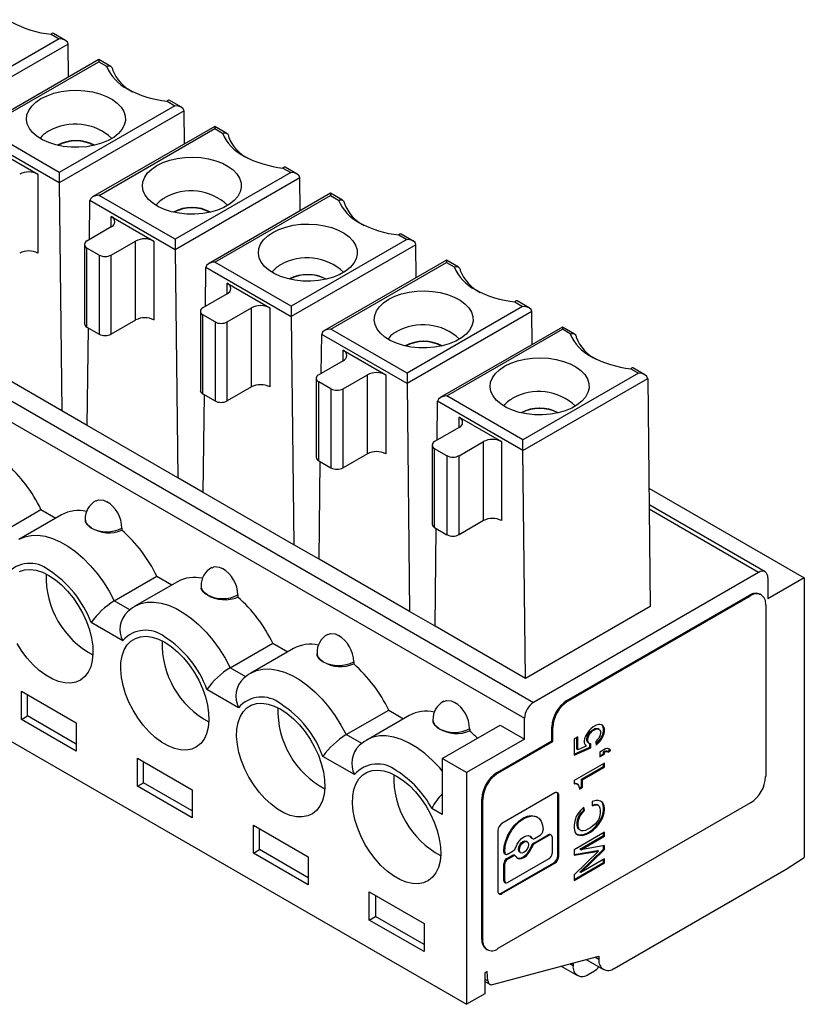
# Model space of a CAD drawing. Header units: millimetres. Extents: x 0 to 279, y 0 to 216.
# Tile 8 of 9: x 212 to 230, y 141 to 164. Entities that reach past the tile are written whole.
import ezdxf

# ---------------------------------------------------------------- set-up
doc = ezdxf.new("R2010")
doc.units = ezdxf.units.MM

msp = doc.modelspace()

# ---------------------------------------------------------------- linework, layer by layer
for p, q in [((196.104, 164.229), (223.603, 148.354)), ((195.892, 163.861), (223.391, 147.986)), ((212.574, 163.784), (209.887, 162.233)), ((212.392, 163.889), (212.574, 163.784)), ((212.724, 163.748), (212.444, 163.91)), ((212.786, 163.663), (209.887, 161.99)), ((212.786, 163.661), (212.786, 163.663)), ((212.795, 162.896), (212.786, 163.661)), ((213.498, 163.302), (210.661, 161.664)), ((213.777, 163.14), (213.498, 163.302)), ((213.498, 163.302), (213.498, 163.251)), ((210.81, 161.7), (213.498, 163.251)), ((213.498, 163.251), (213.679, 163.146)), ((215.418, 162.193), (215.138, 162.354)), ((215.268, 162.229), (212.581, 160.678)), ((215.086, 162.334), (215.268, 162.229)), ((215.48, 162.108), (212.581, 160.434)), ((215.48, 162.106), (215.48, 162.108)), ((215.489, 161.341), (215.48, 162.106)), ((212.581, 160.678), (210.81, 161.7)), ((216.192, 161.746), (213.355, 160.109)), ((213.505, 160.144), (216.192, 161.696)), ((216.471, 161.585), (216.192, 161.746)), ((216.192, 161.746), (216.192, 161.696)), ((216.192, 161.696), (216.373, 161.591)), ((212.581, 160.433), (210.598, 161.577)), ((211.095, 161.209), (212.085, 160.638)), ((217.78, 160.778), (217.962, 160.673)), ((218.112, 160.638), (217.832, 160.799)), ((212.085, 160.638), (212.085, 158.8)), ((212.581, 160.678), (212.581, 160.434)), ((217.962, 160.673), (215.275, 159.122)), ((218.174, 160.553), (215.275, 158.879)), ((218.174, 160.551), (218.174, 160.553)), ((218.183, 159.785), (218.174, 160.551)), ((212.581, 160.433), (212.581, 160.434)), ((212.581, 160.433), (212.642, 155.131)), ((215.275, 159.122), (213.505, 160.144)), ((218.886, 160.191), (216.049, 158.553)), ((216.199, 158.589), (218.886, 160.14)), ((219.165, 160.03), (218.886, 160.191)), ((218.886, 160.191), (218.886, 160.14)), ((218.886, 160.14), (219.067, 160.035)), ((213.282, 159.116), (213.292, 160.022)), ((213.292, 160.024), (213.292, 160.022)), ((215.275, 158.877), (213.292, 160.022)), ((213.789, 159.654), (214.779, 159.082)), ((213.789, 159.409), (213.789, 159.654)), ((213.789, 159.409), (213.223, 159.082)), ((220.475, 159.223), (220.656, 159.118)), ((220.806, 159.082), (220.527, 159.244)), ((213.165, 159.001), (213.165, 157.163)), ((213.506, 158.756), (213.223, 158.919)), ((213.223, 157.082), (213.223, 158.919)), ((213.789, 158.756), (214.355, 159.082)), ((214.355, 157.245), (214.355, 159.082)), ((214.779, 159.082), (214.779, 157.245)), ((215.275, 159.122), (215.275, 158.879)), ((220.656, 159.118), (217.969, 157.567)), ((220.868, 158.997), (217.969, 157.324)), ((220.868, 158.996), (220.868, 158.997)), ((220.877, 158.23), (220.868, 158.996)), ((213.506, 158.756), (213.506, 156.918)), ((213.789, 156.918), (213.789, 158.756)), ((215.275, 158.877), (215.275, 158.879)), ((215.275, 158.877), (215.336, 153.576)), ((215.976, 157.561), (215.987, 158.467)), ((215.987, 158.468), (215.987, 158.467)), ((217.969, 157.322), (215.987, 158.467)), ((217.969, 157.567), (216.199, 158.589)), ((221.58, 158.636), (218.743, 156.998)), ((218.893, 157.034), (221.58, 158.585)), ((221.859, 158.474), (221.58, 158.636)), ((221.58, 158.636), (221.58, 158.585)), ((221.58, 158.585), (221.761, 158.48)), ((216.483, 158.098), (217.473, 157.527)), ((216.483, 157.854), (216.483, 158.098)), ((216.483, 157.854), (215.917, 157.527)), ((217.969, 157.567), (217.969, 157.324)), ((223.35, 157.563), (220.663, 156.012)), ((223.169, 157.668), (223.35, 157.563)), ((223.5, 157.527), (223.221, 157.689)), ((215.859, 157.445), (215.859, 155.608)), ((216.2, 157.2), (215.917, 157.364)), ((215.917, 155.526), (215.917, 157.364)), ((216.483, 157.2), (217.049, 157.527)), ((217.049, 155.69), (217.049, 157.527)), ((217.473, 157.527), (217.473, 155.69)), ((217.969, 157.322), (217.969, 157.324)), ((217.969, 157.322), (218.03, 152.02)), ((223.562, 157.442), (220.663, 155.768)), ((223.562, 157.44), (223.562, 157.442)), ((223.571, 156.675), (223.562, 157.44)), ((194.548, 157.207), (222.048, 141.332)), ((213.223, 157.082), (213.506, 156.918)), ((214.355, 157.245), (213.789, 156.918)), ((216.2, 157.2), (216.2, 155.363)), ((216.483, 155.363), (216.483, 157.2)), ((224.274, 157.081), (221.437, 155.443)), ((224.553, 156.919), (224.274, 157.081)), ((224.274, 157.081), (224.274, 157.03)), ((213.232, 154.79), (213.258, 157.062)), ((218.67, 156.006), (218.681, 156.911)), ((218.681, 156.913), (218.681, 156.911)), ((220.663, 155.767), (218.681, 156.911)), ((220.663, 156.012), (218.893, 157.034)), ((221.587, 155.479), (224.274, 157.03)), ((224.456, 156.925), (224.274, 157.03)), ((219.177, 156.543), (220.167, 155.972)), ((219.177, 156.298), (219.177, 156.543)), ((212.642, 155.131), (210.538, 156.346)), ((219.177, 156.298), (218.611, 155.972)), ((219.177, 155.645), (219.743, 155.972)), ((219.743, 154.135), (219.743, 155.972)), ((220.167, 155.972), (220.167, 154.135)), ((220.663, 156.012), (220.663, 155.768)), ((226.044, 156.008), (223.357, 154.457)), ((225.863, 156.113), (226.044, 156.008)), ((226.194, 155.972), (225.915, 156.133)), ((218.553, 155.89), (218.553, 154.053)), ((218.894, 155.645), (218.611, 155.808)), ((218.611, 153.971), (218.611, 155.808)), ((220.663, 155.767), (220.663, 155.768)), ((220.663, 155.767), (220.724, 150.465)), ((223.357, 154.213), (226.257, 155.887)), ((226.257, 155.887), (226.257, 155.885)), ((226.257, 155.885), (226.317, 150.583)), ((215.917, 155.526), (216.2, 155.363)), ((215.926, 153.235), (215.952, 155.506)), ((217.049, 155.69), (216.483, 155.363)), ((218.894, 155.645), (218.894, 153.808)), ((219.177, 153.808), (219.177, 155.645)), ((223.357, 154.457), (221.587, 155.479)), ((221.364, 154.45), (221.375, 155.356)), ((221.375, 155.358), (221.375, 155.356)), ((223.357, 154.212), (221.375, 155.356)), ((213.232, 154.79), (212.642, 155.131)), ((215.336, 153.576), (213.232, 154.79)), ((221.871, 154.988), (222.861, 154.416)), ((221.871, 154.743), (221.871, 154.988)), ((221.871, 154.743), (221.305, 154.416)), ((221.247, 154.335), (221.247, 152.498)), ((221.871, 154.09), (222.437, 154.416)), ((222.437, 152.579), (222.437, 154.416)), ((222.861, 154.416), (222.861, 152.579)), ((223.357, 154.213), (223.357, 154.457)), ((219.743, 154.135), (219.177, 153.808)), ((221.588, 154.09), (221.305, 154.253)), ((221.305, 152.416), (221.305, 154.253)), ((223.357, 154.212), (223.357, 154.213)), ((223.418, 148.91), (223.357, 154.212)), ((218.611, 153.971), (218.894, 153.808)), ((218.62, 151.68), (218.646, 153.951)), ((221.588, 154.09), (221.588, 152.253)), ((221.871, 152.253), (221.871, 154.09)), ((215.926, 153.235), (215.336, 153.576)), ((218.03, 152.02), (215.926, 153.235)), ((226.286, 153.336), (229.897, 151.252)), ((211.165, 152.268), (212.155, 152.84)), ((212.155, 152.84), (212.502, 152.64)), ((228.836, 151.375), (226.291, 152.844)), ((228.986, 151.389), (226.307, 152.936)), ((212.633, 152.715), (211.643, 152.144)), ((213.183, 152.611), (213.183, 152.587)), ((222.437, 152.579), (221.871, 152.253)), ((214.036, 152.407), (214.036, 152.358)), ((221.305, 152.416), (221.588, 152.253)), ((221.314, 150.125), (221.34, 152.396)), ((218.62, 151.68), (218.03, 152.02)), ((220.724, 150.465), (218.62, 151.68)), ((228.836, 151.375), (223.603, 148.354)), ((213.859, 150.713), (214.849, 151.285)), ((215.327, 151.16), (214.337, 150.588)), ((214.849, 151.285), (215.196, 151.084)), ((229.048, 151.252), (229.048, 150.762)), ((229.897, 151.252), (229.048, 150.762)), ((229.897, 151.252), (229.897, 144.745)), ((215.877, 151.056), (215.877, 151.032)), ((214.221, 150.504), (213.859, 150.713)), ((216.73, 150.852), (216.73, 150.803)), ((224.381, 148.395), (228.624, 150.844)), ((224.402, 148.382), (228.645, 150.832)), ((228.624, 150.844), (228.645, 150.832)), ((228.895, 150.856), (228.874, 150.869)), ((221.314, 150.125), (220.724, 150.465)), ((226.317, 150.583), (223.418, 148.91)), ((228.999, 150.627), (228.999, 146.626)), ((214.054, 149.784), (213.319, 150.208)), ((223.418, 148.91), (221.314, 150.125)), ((216.553, 149.158), (217.543, 149.729)), ((218.021, 149.605), (217.031, 149.033)), ((217.543, 149.729), (217.89, 149.529)), ((218.571, 149.501), (218.571, 149.476)), ((219.424, 149.297), (219.424, 149.247)), ((216.915, 148.949), (216.553, 149.158)), ((211.703, 147.957), (211.703, 148.61)), ((211.703, 148.61), (212.976, 147.875)), ((216.748, 148.229), (216.013, 148.653)), ((211.844, 148.039), (211.844, 148.529)), ((224.381, 148.395), (224.402, 148.382)), ((219.247, 147.603), (220.237, 148.174)), ((220.237, 148.174), (220.584, 147.974)), ((211.703, 147.957), (211.844, 148.039)), ((212.976, 147.222), (211.703, 147.957)), ((212.976, 147.385), (211.844, 148.039)), ((220.715, 148.049), (219.725, 147.478)), ((221.265, 147.945), (221.265, 147.921)), ((223.391, 147.496), (223.391, 147.986)), ((212.976, 147.875), (212.976, 147.222)), ((221.482, 147.047), (222.826, 147.823)), ((222.119, 147.741), (222.119, 147.692)), ((222.826, 147.823), (223.391, 147.496)), ((224.028, 147.456), (224.028, 147.782)), ((224.028, 147.782), (224.049, 147.77)), ((224.049, 147.443), (224.049, 147.77)), ((224.897, 147.698), (224.862, 147.65)), ((224.933, 147.736), (224.897, 147.698)), ((224.912, 147.657), (224.956, 147.701)), ((224.986, 147.785), (224.933, 147.736)), ((224.933, 147.645), (224.977, 147.688)), ((224.956, 147.701), (225.027, 147.742)), ((224.977, 147.688), (224.956, 147.701)), ((224.977, 147.688), (225.048, 147.73)), ((225.056, 147.826), (224.986, 147.785)), ((225.027, 147.742), (225.071, 147.749)), ((225.048, 147.73), (225.027, 147.742)), ((225.048, 147.73), (225.092, 147.736)), ((225.11, 147.838), (225.056, 147.826)), ((225.071, 147.749), (225.097, 147.746)), ((225.092, 147.736), (225.071, 147.749)), ((225.092, 147.736), (225.119, 147.733)), ((225.119, 147.733), (225.097, 147.746)), ((225.145, 147.841), (225.11, 147.838)), ((225.119, 147.733), (225.145, 147.712)), ((225.18, 147.834), (225.145, 147.841)), ((225.145, 147.712), (225.163, 147.676)), ((225.207, 147.821), (225.18, 147.834)), ((225.203, 147.815), (225.19, 147.829)), ((225.221, 147.78), (225.203, 147.815)), ((225.225, 147.803), (225.203, 147.815)), ((225.225, 147.803), (225.207, 147.821)), ((225.23, 147.74), (225.221, 147.78)), ((225.242, 147.768), (225.221, 147.78)), ((225.221, 147.643), (225.23, 147.693)), ((225.242, 147.768), (225.225, 147.803)), ((225.23, 147.693), (225.23, 147.74)), ((225.251, 147.727), (225.23, 147.74)), ((225.251, 147.681), (225.23, 147.693)), ((225.251, 147.727), (225.242, 147.768)), ((225.251, 147.681), (225.251, 147.727)), ((219.609, 147.394), (219.247, 147.603)), ((223.391, 147.496), (222.048, 146.721)), ((224.632, 147.554), (224.544, 147.503)), ((224.544, 147.503), (224.544, 147.126)), ((224.611, 147.263), (224.611, 147.541)), ((224.632, 147.251), (224.632, 147.554)), ((224.791, 147.508), (224.783, 147.457)), ((224.809, 147.564), (224.791, 147.508)), ((224.862, 147.65), (224.809, 147.564)), ((224.841, 147.515), (224.859, 147.572)), ((224.841, 147.469), (224.841, 147.515)), ((224.862, 147.503), (224.841, 147.515)), ((224.859, 147.424), (224.841, 147.469)), ((224.862, 147.456), (224.841, 147.469)), ((224.859, 147.572), (224.885, 147.623)), ((224.88, 147.559), (224.859, 147.572)), ((224.862, 147.503), (224.88, 147.559)), ((224.862, 147.456), (224.862, 147.503)), ((224.88, 147.559), (224.906, 147.611)), ((224.885, 147.623), (224.912, 147.657)), ((224.906, 147.611), (224.885, 147.623)), ((224.906, 147.611), (224.933, 147.645)), ((224.933, 147.645), (224.912, 147.657)), ((225.092, 147.489), (225.048, 147.444)), ((225.088, 147.419), (225.124, 147.458)), ((225.118, 147.522), (225.092, 147.489)), ((225.145, 147.573), (225.118, 147.522)), ((225.124, 147.458), (225.159, 147.506)), ((225.145, 147.446), (225.124, 147.458)), ((225.163, 147.63), (225.145, 147.573)), ((225.145, 147.446), (225.18, 147.494)), ((225.159, 147.506), (225.186, 147.548)), ((225.18, 147.494), (225.159, 147.506)), ((225.163, 147.676), (225.163, 147.63)), ((225.18, 147.494), (225.207, 147.536)), ((225.186, 147.548), (225.203, 147.586)), ((225.207, 147.536), (225.186, 147.548)), ((225.203, 147.586), (225.221, 147.643)), ((225.224, 147.574), (225.203, 147.586)), ((225.207, 147.536), (225.224, 147.574)), ((225.242, 147.63), (225.221, 147.643)), ((225.224, 147.574), (225.242, 147.63)), ((225.242, 147.63), (225.251, 147.681)), ((222.755, 146.721), (224.028, 147.456)), ((222.776, 146.709), (224.049, 147.443)), ((224.028, 147.456), (224.049, 147.443)), ((224.544, 147.147), (224.912, 147.308)), ((224.544, 147.126), (224.933, 147.295)), ((224.632, 147.251), (224.611, 147.263)), ((224.827, 147.335), (224.632, 147.251)), ((224.783, 147.457), (224.783, 147.41)), ((224.783, 147.41), (224.8, 147.365)), ((224.8, 147.365), (224.827, 147.335)), ((224.885, 147.402), (224.859, 147.424)), ((224.88, 147.412), (224.859, 147.424)), ((224.88, 147.412), (224.862, 147.456)), ((224.907, 147.39), (224.88, 147.412)), ((224.907, 147.39), (224.885, 147.402)), ((224.933, 147.388), (224.907, 147.39)), ((224.912, 147.308), (224.912, 147.39)), ((224.912, 147.308), (224.933, 147.295)), ((224.933, 147.295), (224.933, 147.388)), ((225.048, 147.444), (225.056, 147.358)), ((225.053, 147.387), (225.088, 147.419)), ((225.056, 147.358), (225.109, 147.406)), ((225.109, 147.406), (225.088, 147.419)), ((225.109, 147.406), (225.145, 147.446)), ((225.278, 147.271), (225.145, 147.195)), ((225.304, 147.277), (225.278, 147.271)), ((225.321, 147.278), (225.304, 147.277)), ((225.348, 147.276), (225.321, 147.278)), ((225.326, 147.213), (225.371, 147.239)), ((225.366, 147.267), (225.348, 147.276)), ((225.362, 147.263), (225.349, 147.275)), ((225.371, 147.239), (225.362, 147.263)), ((225.384, 147.251), (225.362, 147.263)), ((225.384, 147.251), (225.366, 147.267)), ((225.393, 147.227), (225.371, 147.239)), ((225.393, 147.227), (225.384, 147.251)), ((214.397, 146.402), (214.397, 147.055)), ((214.397, 147.055), (215.67, 146.32)), ((219.442, 146.674), (218.707, 147.098)), ((222.048, 146.721), (221.482, 147.047)), ((221.482, 147.047), (221.482, 145.748)), ((225.145, 147.195), (225.145, 147.084)), ((225.145, 147.109), (225.23, 147.158)), ((225.145, 147.084), (225.251, 147.146)), ((225.23, 147.204), (225.256, 147.219)), ((225.23, 147.158), (225.23, 147.204)), ((225.251, 147.192), (225.23, 147.204)), ((225.251, 147.146), (225.23, 147.158)), ((225.251, 147.192), (225.278, 147.207)), ((225.251, 147.146), (225.251, 147.192)), ((225.256, 147.219), (225.283, 147.225)), ((225.278, 147.207), (225.256, 147.219)), ((225.278, 147.207), (225.304, 147.213)), ((225.283, 147.225), (225.309, 147.222)), ((225.304, 147.213), (225.283, 147.225)), ((225.304, 147.213), (225.331, 147.21)), ((225.331, 147.21), (225.309, 147.222)), ((225.331, 147.21), (225.339, 147.196)), ((225.339, 147.196), (225.393, 147.227)), ((214.538, 146.483), (214.538, 146.973)), ((225.251, 146.941), (224.544, 146.533)), ((224.717, 146.565), (225.23, 146.861)), ((224.738, 146.553), (225.251, 146.849)), ((225.23, 146.861), (225.23, 146.929)), ((225.251, 146.849), (225.23, 146.861)), ((225.251, 146.849), (225.251, 146.941)), ((222.048, 146.721), (222.048, 141.332)), ((222.755, 146.721), (222.776, 146.709)), ((224.717, 146.391), (224.717, 146.565)), ((224.738, 146.553), (224.717, 146.565)), ((224.738, 146.378), (224.738, 146.553)), ((214.397, 146.402), (214.538, 146.483)), ((215.67, 145.667), (214.397, 146.402)), ((215.67, 145.83), (214.538, 146.483)), ((215.67, 146.32), (215.67, 145.667)), ((224.544, 146.533), (224.544, 146.459)), ((224.544, 146.476), (224.549, 146.478)), ((224.544, 146.459), (224.571, 146.465)), ((224.549, 146.478), (224.585, 146.47)), ((224.571, 146.465), (224.549, 146.478)), ((224.571, 146.465), (224.606, 146.458)), ((224.585, 146.47), (224.611, 146.458)), ((224.606, 146.458), (224.585, 146.47)), ((224.606, 146.458), (224.632, 146.446)), ((224.632, 146.446), (224.611, 146.458)), ((224.632, 146.446), (224.65, 146.419)), ((224.65, 146.419), (224.659, 146.397)), ((224.659, 146.397), (224.668, 146.356)), ((224.667, 146.361), (224.717, 146.391)), ((224.668, 146.338), (224.738, 146.378)), ((224.668, 146.356), (224.668, 146.338)), ((224.738, 146.378), (224.717, 146.391)), ((222.401, 142.842), (222.401, 146.108)), ((222.401, 146.108), (222.423, 146.096)), ((222.423, 142.83), (222.423, 146.096)), ((224.096, 146.246), (222.87, 145.538)), ((224.169, 144.788), (224.169, 146.204)), ((224.19, 146.191), (224.169, 146.204)), ((224.19, 144.776), (224.19, 146.191)), ((221.482, 145.748), (221.237, 145.889)), ((228.645, 146.014), (222.776, 142.626)), ((224.774, 145.917), (224.703, 145.849)), ((224.77, 145.848), (224.758, 145.902)), ((224.791, 145.835), (224.774, 145.917)), ((225.056, 146.071), (224.968, 146.048)), ((224.968, 146.048), (224.968, 145.947)), ((224.968, 145.966), (225.018, 145.981)), ((224.968, 145.947), (225.039, 145.969)), ((225.018, 145.981), (225.062, 145.979)), ((225.039, 145.969), (225.018, 145.981)), ((225.039, 145.969), (225.083, 145.967)), ((225.109, 146.074), (225.056, 146.071)), ((225.062, 145.979), (225.089, 145.967)), ((225.083, 145.967), (225.062, 145.979)), ((225.083, 145.967), (225.11, 145.955)), ((225.11, 145.955), (225.089, 145.967)), ((225.162, 146.059), (225.109, 146.074)), ((225.11, 145.955), (225.127, 145.937)), ((225.127, 145.937), (225.145, 145.892)), ((225.145, 145.892), (225.154, 145.843)), ((225.186, 146.041), (225.157, 146.06)), ((225.207, 146.029), (225.162, 146.059)), ((225.203, 146.015), (225.186, 146.041)), ((225.207, 146.029), (225.186, 146.041)), ((225.221, 145.961), (225.203, 146.015)), ((225.225, 146.002), (225.203, 146.015)), ((225.225, 146.002), (225.207, 146.029)), ((225.23, 145.911), (225.221, 145.961)), ((225.242, 145.949), (225.221, 145.961)), ((225.221, 145.796), (225.23, 145.855)), ((225.242, 145.949), (225.225, 146.002)), ((225.23, 145.855), (225.23, 145.911)), ((225.251, 145.899), (225.23, 145.911)), ((225.251, 145.843), (225.23, 145.855)), ((225.251, 145.899), (225.242, 145.949)), ((225.251, 145.843), (225.251, 145.899)), ((223.693, 145.681), (223.672, 145.693)), ((224.598, 145.699), (224.57, 145.624)), ((224.631, 145.762), (224.598, 145.699)), ((224.629, 145.619), (224.647, 145.686)), ((224.703, 145.849), (224.631, 145.762)), ((224.647, 145.686), (224.673, 145.737)), ((224.668, 145.673), (224.647, 145.686)), ((224.65, 145.607), (224.668, 145.673)), ((224.668, 145.673), (224.694, 145.725)), ((224.673, 145.737), (224.711, 145.786)), ((224.694, 145.725), (224.673, 145.737)), ((224.694, 145.725), (224.732, 145.774)), ((224.711, 145.786), (224.77, 145.848)), ((224.732, 145.774), (224.711, 145.786)), ((224.732, 145.774), (224.791, 145.835)), ((224.791, 145.835), (224.77, 145.848)), ((225.127, 145.662), (225.111, 145.625)), ((225.145, 145.727), (225.127, 145.662)), ((225.141, 145.593), (225.185, 145.673)), ((225.154, 145.787), (225.145, 145.727)), ((225.154, 145.843), (225.154, 145.787)), ((225.163, 145.581), (225.207, 145.661)), ((225.185, 145.673), (225.203, 145.721)), ((225.207, 145.661), (225.185, 145.673)), ((225.203, 145.721), (225.221, 145.796)), ((225.225, 145.709), (225.203, 145.721)), ((225.207, 145.661), (225.225, 145.709)), ((225.242, 145.783), (225.221, 145.796)), ((225.225, 145.709), (225.242, 145.783)), ((225.242, 145.783), (225.251, 145.843)), ((217.091, 144.846), (217.091, 145.5)), ((217.091, 145.5), (218.364, 144.765)), ((217.232, 144.928), (217.232, 145.418)), ((224.553, 145.551), (224.544, 145.492)), ((224.544, 145.492), (224.544, 145.434)), ((224.544, 145.434), (224.553, 145.384)), ((224.57, 145.624), (224.553, 145.551)), ((224.619, 145.503), (224.62, 145.56)), ((224.629, 145.454), (224.619, 145.503)), ((224.641, 145.491), (224.619, 145.503)), ((224.62, 145.56), (224.629, 145.619)), ((224.642, 145.548), (224.62, 145.56)), ((224.65, 145.607), (224.629, 145.619)), ((224.646, 145.41), (224.629, 145.454)), ((224.65, 145.442), (224.629, 145.454)), ((224.641, 145.491), (224.642, 145.548)), ((224.65, 145.442), (224.641, 145.491)), ((224.642, 145.548), (224.65, 145.607)), ((224.664, 145.393), (224.646, 145.41)), ((224.667, 145.398), (224.646, 145.41)), ((224.667, 145.398), (224.65, 145.442)), ((224.685, 145.38), (224.667, 145.398)), ((224.869, 145.403), (224.81, 145.377)), ((224.924, 145.434), (224.869, 145.403)), ((224.984, 145.479), (224.924, 145.434)), ((224.965, 145.39), (225.044, 145.464)), ((225.041, 145.53), (224.984, 145.479)), ((224.986, 145.378), (225.065, 145.451)), ((225.083, 145.58), (225.041, 145.53)), ((225.044, 145.464), (225.097, 145.531)), ((225.065, 145.451), (225.044, 145.464)), ((225.065, 145.451), (225.119, 145.519)), ((225.111, 145.625), (225.083, 145.58)), ((225.097, 145.531), (225.141, 145.593)), ((225.119, 145.519), (225.097, 145.531)), ((225.119, 145.519), (225.163, 145.581)), ((225.163, 145.581), (225.141, 145.593)), ((222.776, 145.375), (222.776, 143.96)), ((223.546, 145.211), (223.516, 145.247)), ((223.567, 145.199), (223.546, 145.211)), ((223.559, 145.197), (223.58, 145.185)), ((223.607, 145.081), (223.944, 145.275)), ((223.629, 145.19), (223.756, 145.263)), ((223.629, 145.069), (223.965, 145.263)), ((223.824, 145.381), (223.824, 145.393)), ((223.944, 145.275), (223.965, 145.263)), ((224.013, 145.268), (223.992, 145.28)), ((224.033, 145.224), (224.033, 144.836)), ((225.251, 145.335), (224.544, 144.927)), ((224.553, 145.384), (224.571, 145.33)), ((224.571, 145.33), (224.588, 145.303)), ((224.588, 145.303), (224.633, 145.275)), ((224.615, 145.286), (224.653, 145.276)), ((224.633, 145.275), (224.674, 145.264)), ((224.653, 145.276), (224.709, 145.27)), ((224.674, 145.264), (224.653, 145.276)), ((224.685, 145.38), (224.664, 145.393)), ((224.674, 145.264), (224.73, 145.258)), ((224.681, 144.939), (225.23, 145.256)), ((224.711, 145.366), (224.685, 145.38)), ((224.703, 144.927), (225.251, 145.243)), ((224.709, 145.27), (224.789, 145.289)), ((224.73, 145.258), (224.709, 145.27)), ((224.755, 145.364), (224.711, 145.366)), ((224.73, 145.258), (224.81, 145.277)), ((224.81, 145.377), (224.755, 145.364)), ((224.789, 145.289), (224.849, 145.314)), ((224.81, 145.277), (224.789, 145.289)), ((224.81, 145.277), (224.87, 145.302)), ((224.849, 145.314), (224.903, 145.346)), ((224.87, 145.302), (224.849, 145.314)), ((224.87, 145.302), (224.924, 145.333)), ((224.903, 145.346), (224.965, 145.39)), ((224.924, 145.333), (224.903, 145.346)), ((224.924, 145.333), (224.986, 145.378)), ((224.986, 145.378), (224.965, 145.39)), ((225.23, 145.256), (225.23, 145.323)), ((225.251, 145.243), (225.23, 145.256)), ((225.251, 145.243), (225.251, 145.335)), ((223.453, 145.113), (223.431, 145.125)), ((223.546, 145.001), (223.567, 144.989)), ((223.629, 145.069), (223.607, 145.081)), ((224.681, 144.407), (225.23, 144.942)), ((225.251, 145.024), (224.703, 144.927)), ((225.23, 144.942), (225.23, 145.021)), ((225.251, 144.93), (225.23, 144.942)), ((225.251, 144.93), (225.251, 145.024)), ((217.091, 144.846), (217.232, 144.928)), ((218.364, 144.112), (217.091, 144.846)), ((218.364, 144.275), (217.232, 144.928)), ((218.364, 144.765), (218.364, 144.112)), ((222.912, 144.879), (222.912, 144.891)), ((222.912, 144.891), (222.933, 144.879)), ((222.933, 144.867), (222.912, 144.879)), ((222.932, 144.835), (222.953, 144.823)), ((222.933, 144.879), (222.933, 144.867)), ((222.98, 144.719), (223.107, 144.792)), ((223.001, 144.707), (222.98, 144.719)), ((223.001, 144.827), (223.128, 144.901)), ((223.001, 144.707), (223.128, 144.78)), ((223.001, 144.162), (223.965, 144.719)), ((223.107, 144.792), (223.128, 144.78)), ((223.177, 144.785), (223.155, 144.797)), ((223.283, 144.869), (223.304, 144.856)), ((224.19, 144.776), (224.169, 144.788)), ((224.544, 144.927), (224.544, 144.799)), ((224.544, 144.815), (225.088, 144.908)), ((224.544, 144.799), (225.11, 144.896)), ((225.11, 144.896), (224.544, 144.339)), ((224.703, 144.927), (224.681, 144.939)), ((224.703, 144.395), (225.251, 144.93)), ((225.251, 144.711), (224.703, 144.395)), ((225.11, 144.896), (225.088, 144.908)), ((225.251, 144.619), (225.251, 144.711)), ((229.472, 144.475), (229.897, 144.745)), ((222.849, 143.917), (224.075, 144.625)), ((222.87, 143.905), (224.096, 144.613)), ((222.912, 144.214), (222.912, 144.601)), ((222.912, 144.601), (222.933, 144.589)), ((222.933, 144.201), (222.933, 144.589)), ((224.096, 144.613), (224.075, 144.625)), ((224.544, 144.236), (225.23, 144.631)), ((224.544, 144.211), (225.251, 144.619)), ((225.23, 144.631), (225.23, 144.699)), ((225.23, 144.631), (225.251, 144.619)), ((224.544, 144.339), (224.544, 144.211)), ((224.703, 144.395), (224.681, 144.407)), ((225.477, 142.168), (229.472, 144.475)), ((222.933, 144.201), (222.912, 144.214)), ((222.932, 144.17), (222.953, 144.157)), ((219.785, 143.944), (221.058, 143.21)), ((219.785, 143.291), (219.785, 143.944)), ((219.927, 143.863), (219.927, 143.373)), ((222.849, 143.917), (222.87, 143.905)), ((219.785, 143.291), (219.927, 143.373)), ((221.058, 142.72), (219.927, 143.373)), ((221.058, 142.556), (219.785, 143.291)), ((221.058, 143.21), (221.058, 142.556)), ((222.401, 142.842), (222.423, 142.83)), ((222.505, 142.613), (222.526, 142.601)), ((222.648, 141.791), (225.124, 142.454)), ((225.124, 142.373), (225.027, 142.428)), ((225.124, 142.454), (225.124, 142.373)), ((224.247, 142.219), (224.626, 142.001)), ((224.523, 142.23), (224.447, 142.273)), ((224.523, 142.293), (224.523, 142.23)), ((224.827, 142.375), (225.227, 142.144)), ((222.526, 142.098), (222.472, 142.067)), ((222.472, 142.067), (222.472, 141.577)), ((222.544, 141.874), (222.526, 142.098)), ((224.876, 142.025), (225.018, 142.107)), ((222.544, 141.874), (222.472, 141.916)), ((222.472, 141.862), (222.585, 141.797)), ((222.472, 141.577), (222.048, 141.332))]:
    msp.add_line(p, q)
at = {"flags": 128}
for points in [[(212.444, 163.909), (212.444, 163.91), (212.425, 163.912), (212.41, 163.905), (212.392, 163.889)], [(213.679, 163.146), (213.713, 163.153), (213.74, 163.152), (213.776, 163.141), (213.795, 163.127), (213.808, 163.109), (213.816, 163.088), (213.818, 163.066)], [(212.155, 162.393), (212.296, 162.462), (212.455, 162.517), (212.626, 162.557), (212.807, 162.581), (212.992, 162.587), (213.176, 162.576), (213.355, 162.549), (213.523, 162.505), (213.678, 162.446), (213.814, 162.374), (213.928, 162.289), (214.017, 162.196), (214.079, 162.095), (214.113, 161.99), (214.116, 161.883), (214.09, 161.778), (214.035, 161.676), (213.953, 161.58), (213.845, 161.493), (213.714, 161.418), (213.564, 161.355), (213.398, 161.308), (213.221, 161.276), (213.038, 161.261), (212.853, 161.263), (212.671, 161.282), (212.497, 161.318), (212.334, 161.37), (212.189, 161.435), (212.063, 161.514), (211.961, 161.603), (211.885, 161.701), (211.837, 161.804), (211.819, 161.91), (211.83, 162.017), (211.871, 162.121), (211.94, 162.22), (212.035, 162.311), (212.155, 162.393)], [(215.138, 162.354), (215.138, 162.355), (215.119, 162.356), (215.105, 162.349), (215.086, 162.334)], [(216.373, 161.591), (216.407, 161.597), (216.434, 161.597), (216.47, 161.585), (216.489, 161.571), (216.502, 161.554), (216.51, 161.533), (216.512, 161.511)], [(214.849, 160.838), (214.99, 160.907), (215.149, 160.962), (215.321, 161.002), (215.501, 161.025), (215.686, 161.032), (215.87, 161.021), (216.049, 160.993), (216.217, 160.95), (216.372, 160.891), (216.508, 160.818), (216.622, 160.734), (216.711, 160.641), (216.773, 160.54), (216.807, 160.435), (216.811, 160.328), (216.785, 160.222), (216.729, 160.12), (216.647, 160.025), (216.539, 159.938), (216.408, 159.862), (216.258, 159.8), (216.092, 159.752), (215.915, 159.72), (215.732, 159.705), (215.547, 159.708), (215.365, 159.727), (215.191, 159.763), (215.029, 159.814), (214.883, 159.88), (214.757, 159.959), (214.655, 160.048), (214.579, 160.145), (214.531, 160.248), (214.513, 160.355), (214.524, 160.461), (214.565, 160.566), (214.634, 160.665), (214.73, 160.756), (214.849, 160.838)], [(217.832, 160.799), (217.832, 160.799), (217.813, 160.801), (217.799, 160.794), (217.78, 160.778)], [(219.067, 160.035), (219.101, 160.042), (219.129, 160.042), (219.164, 160.03), (219.183, 160.016), (219.196, 159.998), (219.204, 159.978), (219.206, 159.955)], [(217.544, 159.282), (217.685, 159.352), (217.843, 159.407), (218.015, 159.447), (218.195, 159.47), (218.38, 159.477), (218.564, 159.466), (218.743, 159.438), (218.912, 159.394), (219.066, 159.335), (219.202, 159.263), (219.316, 159.179), (219.405, 159.085), (219.468, 158.985), (219.501, 158.88), (219.505, 158.773), (219.479, 158.667), (219.424, 158.565), (219.341, 158.469), (219.233, 158.383), (219.102, 158.307), (218.952, 158.245), (218.786, 158.197), (218.609, 158.165), (218.426, 158.15), (218.241, 158.152), (218.059, 158.172), (217.885, 158.207), (217.723, 158.259), (217.577, 158.325), (217.451, 158.403), (217.349, 158.493), (217.273, 158.59), (217.226, 158.693), (217.207, 158.8), (217.218, 158.906), (217.259, 159.01), (217.328, 159.109), (217.424, 159.201), (217.544, 159.282)], [(220.526, 159.244), (220.526, 159.244), (220.507, 159.246), (220.493, 159.239), (220.475, 159.223)], [(221.761, 158.48), (221.795, 158.487), (221.823, 158.486), (221.858, 158.475), (221.877, 158.461), (221.89, 158.443), (221.898, 158.422), (221.9, 158.4)], [(220.238, 157.727), (220.379, 157.796), (220.537, 157.852), (220.709, 157.891), (220.889, 157.915), (221.074, 157.921), (221.258, 157.911), (221.437, 157.883), (221.606, 157.839), (221.76, 157.78), (221.896, 157.708), (222.01, 157.624), (222.099, 157.53), (222.162, 157.429), (222.195, 157.324), (222.199, 157.218), (222.173, 157.112), (222.118, 157.01), (222.035, 156.914), (221.927, 156.827), (221.796, 156.752), (221.646, 156.689), (221.48, 156.642), (221.303, 156.61), (221.12, 156.595), (220.935, 156.597), (220.753, 156.616), (220.579, 156.652), (220.417, 156.704), (220.271, 156.77), (220.146, 156.848), (220.044, 156.937), (219.968, 157.035), (219.92, 157.138), (219.901, 157.244), (219.912, 157.351), (219.953, 157.455), (220.022, 157.554), (220.118, 157.646), (220.238, 157.727)], [(223.221, 157.688), (223.22, 157.689), (223.201, 157.69), (223.187, 157.684), (223.169, 157.668)], [(224.456, 156.925), (224.489, 156.932), (224.517, 156.931), (224.552, 156.92), (224.571, 156.906), (224.584, 156.888), (224.592, 156.867), (224.594, 156.845)], [(222.932, 156.172), (223.073, 156.241), (223.231, 156.296), (223.403, 156.336), (223.583, 156.36), (223.768, 156.366), (223.952, 156.355), (224.131, 156.328), (224.3, 156.284), (224.454, 156.225), (224.59, 156.153), (224.704, 156.068), (224.794, 155.975), (224.856, 155.874), (224.889, 155.769), (224.893, 155.662), (224.867, 155.556), (224.812, 155.454), (224.729, 155.359), (224.621, 155.272), (224.49, 155.197), (224.34, 155.134), (224.174, 155.086), (223.998, 155.055), (223.814, 155.04), (223.629, 155.042), (223.447, 155.061), (223.273, 155.097), (223.111, 155.149), (222.965, 155.214), (222.84, 155.293), (222.738, 155.382), (222.662, 155.479), (222.614, 155.583), (222.595, 155.689), (222.606, 155.796), (222.647, 155.9), (222.716, 155.999), (222.812, 156.09), (222.932, 156.172)], [(225.915, 156.133), (225.914, 156.134), (225.895, 156.135), (225.881, 156.128), (225.863, 156.113)], [(213.435, 153.039), (213.495, 153.066), (213.605, 153.054), (213.683, 153.019), (213.683, 153.019), (213.683, 153.019)], [(213.329, 152.407), (213.233, 152.48), (213.187, 152.557), (213.189, 152.587)], [(211.644, 152.144), (211.646, 152.145), (211.78, 152.204), (211.927, 152.236), (212.085, 152.24), (212.252, 152.217), (212.426, 152.166), (212.603, 152.088), (212.782, 151.985), (212.96, 151.858), (213.133, 151.708), (213.3, 151.539), (213.459, 151.352), (213.606, 151.15), (213.74, 150.936), (213.859, 150.713)], [(211.655, 151.398), (211.774, 151.435), (211.904, 151.444), (212.044, 151.425), (212.19, 151.378), (212.339, 151.305)], [(216.13, 151.483), (216.189, 151.51), (216.299, 151.499), (216.377, 151.464), (216.377, 151.464), (216.377, 151.464)], [(212.339, 151.305), (212.489, 151.206), (212.635, 151.084), (212.774, 150.942), (212.905, 150.782), (213.023, 150.608), (213.127, 150.423), (213.214, 150.232), (213.283, 150.039), (213.331, 149.848), (213.358, 149.662), (213.364, 149.486), (213.348, 149.324), (213.31, 149.178), (213.251, 149.053), (213.173, 148.951), (213.077, 148.873), (212.966, 148.822), (212.841, 148.799), (212.706, 148.804), (212.562, 148.836), (212.414, 148.897), (212.264, 148.983), (212.116, 149.094), (211.973, 149.226), (211.837, 149.378), (211.713, 149.545), (211.601, 149.725)], [(216.023, 150.852), (215.927, 150.924), (215.881, 151.002), (215.883, 151.031)], [(214.338, 150.589), (214.34, 150.59), (214.474, 150.649), (214.621, 150.681), (214.779, 150.685), (214.947, 150.662), (215.12, 150.611), (215.298, 150.533), (215.476, 150.43), (215.654, 150.303), (215.827, 150.153), (215.994, 149.984), (216.153, 149.797), (216.3, 149.595), (216.434, 149.381), (216.553, 149.158)], [(214.34, 150.586), (214.283, 150.555), (214.165, 150.462)], [(215.033, 149.75), (215.183, 149.651), (215.329, 149.529), (215.469, 149.386), (215.599, 149.226), (215.718, 149.052), (215.821, 148.868), (215.909, 148.677), (215.977, 148.484), (216.025, 148.292), (216.052, 148.107), (216.058, 147.931), (216.042, 147.768), (216.004, 147.623), (215.945, 147.498), (215.867, 147.395), (215.771, 147.318), (215.66, 147.267), (215.535, 147.243), (215.4, 147.248), (215.256, 147.281), (215.108, 147.342), (214.958, 147.428), (214.81, 147.539), (214.667, 147.671), (214.532, 147.823), (214.407, 147.99), (214.295, 148.17), (214.199, 148.358), (214.121, 148.551), (214.063, 148.744), (214.025, 148.933), (214.009, 149.114), (214.014, 149.283), (214.041, 149.438), (214.09, 149.573), (214.158, 149.688), (214.245, 149.778), (214.349, 149.842), (214.468, 149.88), (214.598, 149.889), (214.738, 149.87), (214.884, 149.823), (215.033, 149.75)], [(218.824, 149.928), (218.884, 149.955), (218.993, 149.944), (219.071, 149.909), (219.071, 149.909), (219.071, 149.909)], [(218.717, 149.297), (218.621, 149.369), (218.575, 149.447), (218.577, 149.476)], [(217.032, 149.034), (217.034, 149.035), (217.168, 149.094), (217.315, 149.126), (217.473, 149.13), (217.641, 149.106), (217.814, 149.055), (217.992, 148.978), (218.17, 148.874), (218.348, 148.747), (218.521, 148.598), (218.689, 148.428), (218.847, 148.241), (218.994, 148.039), (219.128, 147.825), (219.247, 147.603)], [(217.034, 149.031), (216.977, 148.999), (216.859, 148.907)], [(221.518, 148.373), (221.578, 148.4), (221.687, 148.389), (221.765, 148.354), (221.765, 148.354), (221.765, 148.354)], [(217.727, 148.194), (217.877, 148.096), (218.023, 147.974), (218.163, 147.831), (218.293, 147.671), (218.412, 147.497), (218.516, 147.313), (218.603, 147.122), (218.671, 146.929), (218.719, 146.737), (218.747, 146.551), (218.752, 146.376), (218.736, 146.213), (218.698, 146.068), (218.639, 145.943), (218.561, 145.84), (218.466, 145.762), (218.354, 145.711), (218.229, 145.688), (218.094, 145.693), (217.95, 145.726), (217.802, 145.786), (217.653, 145.873), (217.504, 145.983), (217.361, 146.116), (217.226, 146.268), (217.101, 146.435), (216.989, 146.615), (216.894, 146.803), (216.816, 146.995), (216.757, 147.188), (216.719, 147.377), (216.703, 147.559), (216.708, 147.728), (216.735, 147.882), (216.784, 148.018), (216.852, 148.132), (216.939, 148.223), (217.043, 148.287), (217.162, 148.324), (217.292, 148.334), (217.432, 148.315), (217.578, 148.268), (217.727, 148.194)], [(221.411, 147.741), (221.316, 147.814), (221.269, 147.891), (221.271, 147.921)], [(219.728, 147.476), (219.671, 147.444), (219.553, 147.352)], [(221.482, 146.759), (221.423, 146.828), (221.254, 147.005), (221.078, 147.163), (220.897, 147.298), (220.714, 147.408), (220.532, 147.491), (220.354, 147.547), (220.182, 147.574), (220.02, 147.572), (219.868, 147.541), (219.731, 147.481), (219.726, 147.478)], [(220.421, 146.639), (220.571, 146.54), (220.717, 146.418), (220.857, 146.276), (220.987, 146.116), (221.106, 145.942), (221.21, 145.757), (221.297, 145.567), (221.365, 145.373), (221.413, 145.182), (221.441, 144.996), (221.446, 144.82), (221.43, 144.658), (221.392, 144.513), (221.333, 144.387), (221.255, 144.285), (221.16, 144.207), (221.048, 144.156), (220.923, 144.133), (220.788, 144.138), (220.644, 144.171), (220.496, 144.231), (220.347, 144.317), (220.199, 144.428), (220.055, 144.561), (219.92, 144.712), (219.795, 144.88), (219.683, 145.059), (219.588, 145.248), (219.51, 145.44), (219.451, 145.633), (219.413, 145.822), (219.397, 146.003), (219.402, 146.173), (219.43, 146.327), (219.478, 146.463), (219.546, 146.577), (219.633, 146.667), (219.737, 146.732), (219.856, 146.769), (219.986, 146.778), (220.126, 146.759), (220.272, 146.713), (220.421, 146.639)], [(222.912, 144.891), (222.923, 145.012), (222.956, 145.14), (223.009, 145.268), (223.08, 145.39), (223.164, 145.5), (223.258, 145.592), (223.357, 145.662), (223.456, 145.707), (223.55, 145.723), (223.635, 145.71), (223.672, 145.693)], [(222.933, 144.879), (222.944, 145), (222.977, 145.127), (223.03, 145.256), (223.101, 145.378), (223.185, 145.488), (223.279, 145.58), (223.379, 145.65), (223.478, 145.694), (223.572, 145.711), (223.656, 145.698), (223.727, 145.657), (223.78, 145.591), (223.813, 145.501), (223.824, 145.393)], [(223.19, 144.981), (223.222, 145.056), (223.267, 145.125), (223.321, 145.184), (223.379, 145.227), (223.437, 145.251), (223.49, 145.254), (223.535, 145.236), (223.567, 145.199)], [(223.19, 144.771), (223.222, 144.733), (223.267, 144.715), (223.321, 144.719), (223.379, 144.743), (223.437, 144.786), (223.49, 144.844), (223.535, 144.914), (223.567, 144.989)], [(223.22, 144.735), (223.246, 144.728), (223.299, 144.731), (223.357, 144.755), (223.415, 144.798), (223.469, 144.856), (223.514, 144.926), (223.546, 145.001)], [(223.283, 144.869), (223.261, 144.895), (223.253, 144.936), (223.261, 144.987), (223.283, 145.04), (223.317, 145.086), (223.357, 145.118)], [(223.379, 145.106), (223.419, 145.12), (223.453, 145.113), (223.475, 145.087), (223.483, 145.045), (223.475, 144.994), (223.453, 144.942), (223.419, 144.896), (223.379, 144.864), (223.338, 144.85), (223.304, 144.856), (223.282, 144.883), (223.274, 144.924), (223.282, 144.975), (223.304, 145.027), (223.338, 145.073), (223.379, 145.106)], [(223.357, 145.118), (223.397, 145.132), (223.431, 145.125)]]:
    msp.add_lwpolyline(points, dxfattribs=at)
for centre, radius, start, end in [((212.633, 166.284), 2.407, 241.3012, 264.2712), ((214.646, 163.552), 1.049, 202.7845, 243.0396), ((214.708, 163.405), 0.952, 200.8491, 243.4327), ((215.327, 164.729), 2.407, 241.3012, 264.2712), ((212.951, 160.556), 1.246, 46.9196, 119.7715), ((212.609, 161.12), 0.587, 118.1598, 143.8687), ((217.34, 161.997), 1.049, 202.7845, 243.0396), ((217.402, 161.849), 0.952, 200.8491, 243.4327), ((212.969, 160.514), 0.903, 61.557, 118.443), ((212.968, 160.501), 0.914, 61.9171, 117.6399), ((212.969, 160.51), 0.899, 62.1652, 117.8348), ((218.021, 163.174), 2.407, 241.3012, 264.2712), ((211.873, 160.228), 0.461, 62.6097, 117.3903), ((215.303, 159.564), 0.587, 118.1598, 143.8687), ((215.645, 159.001), 1.246, 46.9196, 119.7715), ((215.663, 158.959), 0.903, 61.557, 118.443), ((215.662, 158.946), 0.914, 61.9171, 117.6399), ((215.663, 158.955), 0.899, 62.1652, 117.8348), ((220.034, 160.442), 1.049, 202.7845, 243.0396), ((220.096, 160.294), 0.952, 200.8491, 243.4327), ((213.742, 159.531), 0.131, 290.7834, 69.2166), ((220.715, 161.618), 2.407, 241.3012, 264.2712), ((213.254, 159.001), 0.0873, 110.7834, 249.2166), ((214.567, 158.673), 0.461, 62.6097, 117.3903), ((211.873, 158.391), 0.461, 62.6097, 117.3903), ((213.647, 159.029), 0.307, 242.6097, 297.3903), ((218.339, 157.445), 1.246, 46.9196, 119.7715), ((217.998, 158.009), 0.587, 118.1598, 143.8687), ((222.728, 158.886), 1.049, 202.7845, 243.0396), ((218.357, 157.403), 0.903, 61.557, 118.443), ((218.356, 157.391), 0.914, 61.9171, 117.6399), ((218.357, 157.4), 0.899, 62.1652, 117.8348), ((222.79, 158.739), 0.952, 200.8491, 243.4327), ((216.436, 157.976), 0.131, 290.7834, 69.2166), ((223.409, 160.063), 2.407, 241.3012, 264.2712), ((217.261, 157.118), 0.461, 62.6097, 117.3903), ((215.948, 157.445), 0.0873, 110.7834, 249.2166), ((213.265, 157.173), 0.101, 185.6948, 245.6253), ((214.567, 156.836), 0.461, 62.6097, 117.3903), ((216.341, 157.473), 0.307, 242.6097, 297.3903), ((221.033, 155.89), 1.246, 46.9196, 119.7715), ((213.647, 157.191), 0.307, 242.6097, 297.3903), ((220.692, 156.454), 0.587, 118.1598, 143.8687), ((225.422, 157.331), 1.049, 202.7845, 243.0396), ((221.051, 155.848), 0.903, 61.557, 118.443), ((221.051, 155.836), 0.914, 61.9171, 117.6399), ((221.051, 155.844), 0.899, 62.1652, 117.8348), ((225.484, 157.184), 0.952, 200.8491, 243.4327), ((219.13, 156.421), 0.131, 290.7834, 69.2166), ((226.103, 158.508), 2.407, 241.3012, 264.2712), ((218.642, 155.89), 0.0873, 110.7834, 249.2166), ((219.955, 155.562), 0.461, 62.6097, 117.3903), ((217.261, 155.28), 0.461, 62.6097, 117.3903), ((215.959, 155.618), 0.101, 185.6948, 245.6253), ((219.036, 155.918), 0.307, 242.6097, 297.3903), ((223.727, 154.335), 1.246, 46.9196, 119.7715), ((216.341, 155.636), 0.307, 242.6097, 297.3903), ((223.386, 154.899), 0.587, 118.1598, 143.8687), ((223.745, 154.293), 0.903, 61.557, 118.443), ((223.745, 154.28), 0.914, 61.9171, 117.6399), ((223.745, 154.289), 0.899, 62.1652, 117.8348), ((221.825, 154.866), 0.131, 290.7834, 69.2166), ((221.336, 154.335), 0.0873, 110.7834, 249.2166), ((222.649, 154.007), 0.461, 62.6097, 117.3903), ((219.955, 153.725), 0.461, 62.6097, 117.3903), ((209.09, 151.363), 3.402, 25.7279, 48.5468), ((218.653, 154.063), 0.101, 185.6948, 245.6253), ((221.73, 154.363), 0.307, 242.6097, 297.3903), ((219.036, 154.081), 0.307, 242.6097, 297.3903), ((213.652, 152.629), 0.469, 117.8881, 182.1962), ((213.303, 152.392), 0.734, 1.1962, 58.8038), ((213.028, 151.987), 0.828, 77.065, 118.4755), ((213.433, 152.636), 0.252, 185.7372, 245.6216), ((221.347, 152.508), 0.101, 185.6948, 245.6253), ((222.649, 152.17), 0.461, 62.6097, 117.3903), ((213.731, 153.077), 0.781, 239.0218, 292.9996), ((213.683, 153.089), 0.769, 242.6097, 297.3903), ((211.784, 149.808), 3.402, 25.7279, 48.5468), ((221.73, 152.526), 0.307, 242.6097, 297.3903), ((211.894, 150.882), 0.704, 50.7741, 139.445), ((211.015, 149.36), 2.455, 20.2225, 57.3666), ((216.346, 151.074), 0.469, 117.8881, 182.1962), ((215.997, 150.836), 0.734, 1.1962, 58.8038), ((228.919, 151.273), 0.131, 350.786, 129.2033), ((214.338, 151.275), 2.065, 178.1857, 241.8089), ((215.722, 150.432), 0.828, 77.065, 118.4755), ((216.127, 151.081), 0.252, 185.7372, 245.6216), ((214.848, 149.115), 1.88, 121.7322, 144.4106), ((216.425, 151.521), 0.781, 239.0218, 292.9996), ((216.377, 151.534), 0.769, 242.6097, 297.3903), ((214.478, 148.253), 3.402, 25.7279, 48.5468), ((228.77, 150.639), 0.251, 65.6929, 125.6176), ((228.783, 150.662), 0.218, 350.786, 129.2033), ((214.569, 150.048), 0.578, 134.2707, 207.0764), ((214.588, 149.327), 0.704, 50.7741, 139.445), ((217.032, 149.719), 2.065, 178.1857, 241.8089), ((213.709, 147.805), 2.455, 20.2225, 57.3666), ((219.04, 149.518), 0.469, 117.8881, 182.1962), ((218.691, 149.281), 0.734, 1.1962, 58.8038), ((218.416, 148.877), 0.828, 77.065, 118.4755), ((218.821, 149.526), 0.252, 185.7372, 245.6216), ((219.119, 149.966), 0.781, 239.0218, 292.9996), ((219.071, 149.979), 0.769, 242.6097, 297.3903), ((217.542, 147.559), 1.88, 121.7322, 144.4106), ((217.172, 146.697), 3.402, 25.7279, 48.5468), ((217.263, 148.493), 0.578, 134.2707, 207.0764), ((217.282, 147.772), 0.704, 50.7741, 139.445), ((221.734, 147.963), 0.469, 117.8881, 182.1962), ((224.795, 147.747), 0.768, 122.6055, 177.3945), ((224.817, 147.735), 0.768, 122.6055, 177.3945), ((219.726, 148.164), 2.065, 178.1857, 241.8089), ((216.404, 146.249), 2.455, 20.2225, 57.3666), ((221.11, 147.322), 0.828, 77.065, 118.4755), ((221.385, 147.726), 0.734, 1.1962, 58.8038), ((223.852, 147.965), 0.461, 122.6055, 177.3945), ((221.515, 147.97), 0.252, 185.7372, 245.6216), ((221.813, 148.411), 0.781, 239.0218, 292.9996), ((221.765, 148.424), 0.769, 242.6097, 297.3903), ((220.221, 145.492), 2.905, 44.2774, 49.2223), ((220.236, 146.004), 1.88, 121.7322, 144.4106), ((219.957, 146.937), 0.578, 134.2707, 207.0764), ((219.976, 146.216), 0.704, 50.7741, 139.445), ((222.42, 146.609), 2.065, 178.1857, 241.8089), ((219.194, 144.796), 2.317, 28.1522, 58.019), ((223.169, 146.074), 0.768, 122.6055, 177.3945), ((223.19, 146.061), 0.768, 122.6055, 177.3945), ((228.231, 146.661), 0.768, 302.6055, 357.3945), ((222.38, 145.305), 1.284, 134.3941, 152.9133), ((224.133, 146.201), 0.0582, 350.786, 129.2033), ((224.097, 146.209), 0.0725, 355.5927, 41.3631), ((222.981, 145.366), 0.205, 122.6055, 177.3945), ((223.577, 145.227), 0.0349, 207.6863, 239.5244), ((223.602, 145.221), 0.0414, 213.0961, 310.041), ((223.676, 145.388), 0.148, 302.6055, 357.3945), ((223.972, 145.236), 0.0484, 65.686, 125.6182), ((223.992, 145.23), 0.0421, 350.786, 129.2033), ((223.048, 145.026), 0.149, 302.7716, 342.2104), ((223.688, 144.955), 0.149, 122.7716, 162.2104), ((223.709, 144.943), 0.149, 122.7716, 162.2104), ((222.96, 144.874), 0.0484, 174.3796, 234.302), ((223.06, 144.594), 0.148, 122.6055, 177.3945), ((222.975, 144.86), 0.0421, 170.786, 309.2033), ((223.135, 144.753), 0.0481, 65.4834, 125.8271), ((223.155, 144.748), 0.0414, 33.0961, 130.041), ((223.885, 144.843), 0.148, 302.6055, 357.3945), ((223.964, 144.798), 0.205, 302.6055, 357.3945), ((223.986, 144.785), 0.205, 302.6055, 357.3945), ((223.081, 144.582), 0.148, 122.6055, 177.3945), ((222.96, 144.209), 0.0484, 174.3796, 234.302), ((222.975, 144.195), 0.0421, 170.786, 309.2033), ((222.834, 143.95), 0.0582, 170.786, 309.2033), ((222.808, 143.977), 0.0724, 258.6395, 304.404), ((222.646, 142.815), 0.246, 173.7012, 234.9867), ((222.638, 142.795), 0.218, 170.786, 309.2033), ((224.738, 142.195), 0.218, 170.786, 309.2033), ((224.812, 142.445), 0.396, 301.2353, 322.164), ((225.339, 142.338), 0.218, 170.786, 309.2033), ((222.625, 141.869), 0.081, 175.9247, 286.8322)]:
    msp.add_arc(centre, radius, start, end)
for centre, major_axis, ratio, start_param, end_param in [((212.574, 163.661), (0.212, 0), 0.577382, 0.013333, 1.570796), ((215.268, 162.106), (0.212, 0), 0.577382, 0.013333, 1.570796), ((217.962, 160.551), (0.212, 0), 0.577382, 0.013333, 1.570796), ((213.505, 160.022), (0.212, 0), 0.577382, 1.570796, 3.12826), ((220.656, 158.996), (0.212, 0), 0.577382, 0.013333, 1.570796), ((216.199, 158.467), (0.212, 0), 0.577382, 1.570796, 3.12826), ((223.35, 157.44), (0.212, 0), 0.577382, 0.013333, 1.570796), ((218.893, 156.911), (0.212, 0), 0.577382, 1.570796, 3.12826), ((226.044, 155.885), (0.212, 0), 0.577382, 0.013333, 1.570796), ((221.587, 155.356), (0.212, 0), 0.577382, 1.570796, 3.12826), ((226.155, 152.677), (0.153, 0.258), 0.569634, 0.006492, 0.111956)]:
    msp.add_ellipse(centre, major_axis=major_axis, ratio=ratio, start_param=start_param, end_param=end_param)

doc.saveas('drawing.dxf')
